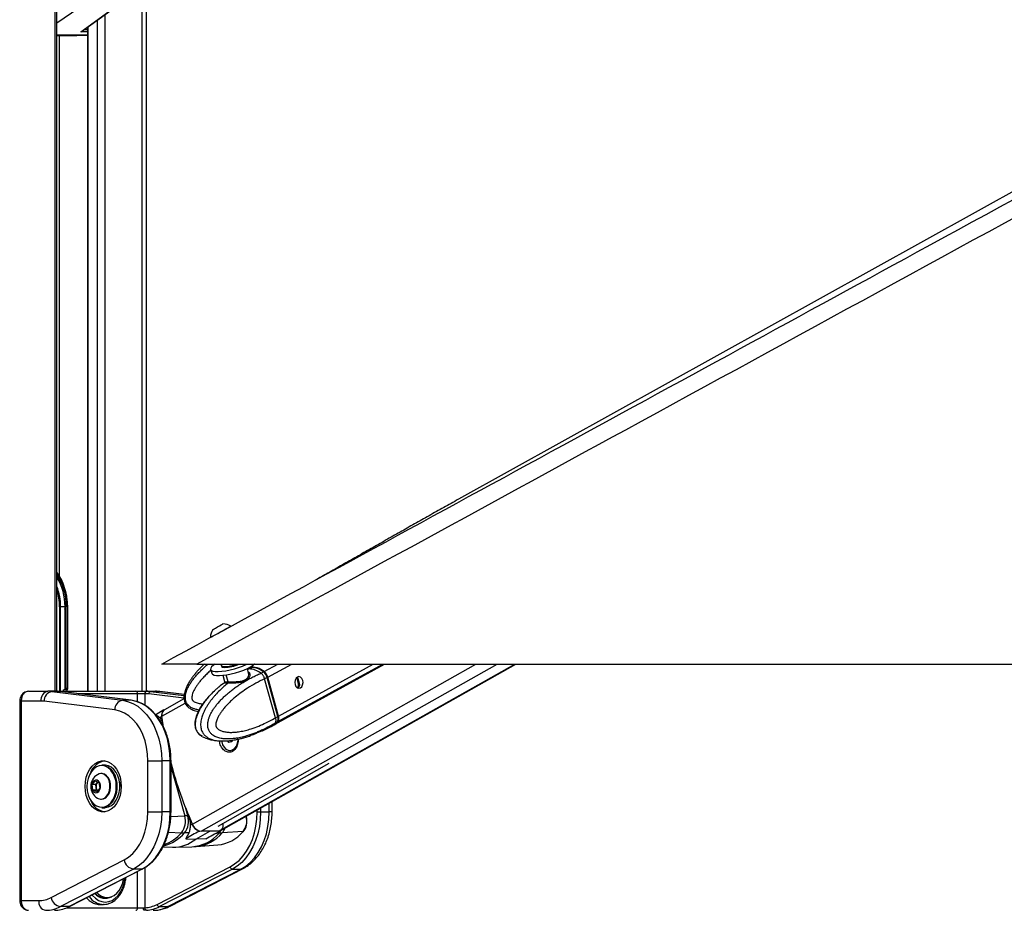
# Model space of a CAD drawing. Header units: millimetres. Extents: x 20 to 22981, y 40 to 19992.
# Tile 51 of 143: x 6821 to 7630, y 6410 to 7142. Entities that reach past the tile are written whole.
import ezdxf

# ---------------------------------------------------------------- set-up
doc = ezdxf.new("R2010")
doc.units = ezdxf.units.MM
doc.header["$LTSCALE"] = 2
doc.layers.add('COMPONENT_GEOMETRY', color=7, linetype='Continuous')
doc.styles.add('SLDTEXTSTYLE0', font='TXT', dxfattribs={"width": 0.75})
doc.dimstyles.new('SLDDIMSTYLE0', dxfattribs={"dimtxt": 100, "dimasz": 6.604, "dimexe": 0, "dimexo": 0.0625, "dimgap": 25, "dimtad": 0, "dimtih": 1, "dimtoh": 1, "dimdec": 0, "dimrnd": 1e-09, "dimzin": 12, "dimdsep": 46, "dimtxsty": 'SLDTEXTSTYLE0', "dimsah": 1, "dimcen": 0.09, "dimadec": 0, "dimazin": 3, "dimtfac": 1, "dimtdec": 0, "dimtofl": 0, "dimtmove": 0, "dimatfit": 3, "dimfxl": 1, "dimfrac": 2, "dimtolj": 1, "dimtzin": 12, "dimarcsym": 0})

# ---------------------------------------------------------------- blocks, each defined once
blk = doc.blocks.new('_D_5')
at = {"layer": 'COMPONENT_GEOMETRY', "color": 7}
for p, q in [((10396.87, 6612.47), (10396.87, 4529.82)), ((10196.8, 4509.51), (10166.33, 4509.51)), ((10166.33, 4509.51), (10166.33, 4350.76)), ((10596.94, 4509.51), (10627.41, 4509.51)), ((10627.41, 4509.51), (10627.41, 4350.76)), ((10166.33, 4350.76), (10196.8, 4350.76)), ((10627.41, 4350.76), (10596.94, 4350.76)), ((10396.87, 2118.49), (10396.87, 4201.14)), ((6979.83, 2118.49), (10403.22, 2118.49))]:
    blk.add_line(p, q, dxfattribs=at)
for points in [[(10396.87, 6612.47), (10395.85, 6605.86), (10397.88, 6605.86)], [(10396.87, 2118.49), (10397.88, 2125.1), (10395.85, 2125.1)]]:
    blk.add_solid(points, dxfattribs=at)
at = {"layer": 'COMPONENT_GEOMETRY', "color": 7, "char_height": 100, "attachment_point": 1, "style": 'SLDTEXTSTYLE0'}
for s, insert in [('7\'4.46"', (10196.8, 4479.66)), ('2247mm', (10124.09, 4330.05))]:
    blk.add_mtext(s, dxfattribs=dict(at, insert=insert))

msp = doc.modelspace()

# ---------------------------------------------------------------- linework, layer by layer
at = {"color": 8, "linetype": 'Continuous', "lineweight": 25}
for p, q in [((6850.44, 6590.02), (6850.44, 7760.96)), ((6921.84, 6590.02), (6921.84, 7234.49)), ((6881.89, 7159.97), (6851.82, 7139.06)), ((6891.35, 7146.36), (6891.35, 6590.02)), ((6877.4, 7136.14), (6877.4, 6590.02)), ((6885.18, 6590.02), (6885.18, 7141.84)), ((6851.82, 7129.62), (6876.97, 7129.62)), ((6876.97, 7129.41), (6851.82, 7129.41)), ((6853.72, 7128.96), (6853.72, 6685.26)), ((6868.1, 7128.96), (6876.97, 7129.29)), ((6876.97, 7132.12), (6871.6, 7132.12)), ((6874.35, 7133.9), (6876.97, 7133.9)), ((6854.06, 6659.49), (6854.06, 6590.02)), ((6854.95, 6590.02), (6854.95, 6659.49)), ((6860.52, 6659.49), (6860.81, 6659.49)), ((6963.15, 6480.95), (7196.02, 6612.47)), ((6970.34, 6475.06), (7213.64, 6612.47)), ((6984.73, 6475.06), (7228.03, 6612.47)), ((7022.11, 6606.28), (7033.35, 6612.47)), ((7025.19, 6601.7), (7044.77, 6612.47)), ((7033.48, 6565.09), (7119.62, 6612.47)), ((7034.03, 6569.68), (7111.82, 6612.47)), ((6992.51, 6597.83), (6990.92, 6603.57)), ((7009.68, 6608.45), (7008.6, 6607.83)), ((7048.83, 6601.31), (7049.37, 6601.6)), ((7050.4, 6595.5), (7051.15, 6595.91)), ((6851.85, 6590.02), (6851.8, 6590.02)), ((6918.18, 6588.02), (6869.34, 6588.02)), ((6918.18, 6581.36), (6918.18, 6588.02)), ((6924.13, 6588.02), (6924.13, 6578.56)), ((6956.23, 6584.27), (6927.36, 6587.84)), ((6928.9, 6589.83), (6956.27, 6586.45)), ((6956.4, 6587.3), (6935.97, 6589.83)), ((6936.46, 6589.8), (6935.97, 6589.83)), ((6821.35, 6582.02), (6822.52, 6582.02)), ((6938.15, 6569.48), (6957.23, 6580.25)), ((6939.15, 6574.11), (6939.23, 6574.11)), ((6945.04, 6532.83), (6945.63, 6532.83)), ((6945.63, 6527.34), (6956.86, 6487.55)), ((6901.13, 6514.51), (6901.19, 6513.78)), ((7026.36, 6490.89), (7026.36, 6498)), ((6945.04, 6490.89), (6945.63, 6490.89)), ((6959.41, 6487.6), (6957.4, 6494.69)), ((7016.46, 6490.89), (7016.46, 6492.41)), ((7019.29, 6494.01), (7019.29, 6490.89)), ((7028.7, 6490.89), (7026.36, 6490.89)), ((6945.48, 6487.26), (6956.86, 6487.55)), ((7007.26, 6487.07), (7007.01, 6487.07)), ((7007.26, 6487.07), (7007.23, 6487.19)), ((6943.56, 6474.33), (6954.2, 6473.73)), ((6983.07, 6473.59), (6985.37, 6473.63)), ((6918.18, 6412.02), (6918.18, 6441.94)), ((6924.13, 6445.09), (6924.13, 6412.08)), ((6821.35, 6418.02), (6822.52, 6418.02)), ((6859.61, 6412.02), (6918.18, 6412.02))]:
    msp.add_line(p, q, dxfattribs=at)
at = {"color": 7, "linetype": 'Continuous', "lineweight": 25}
for p, q in [((6851.82, 6590.02), (6851.82, 7760.96)), ((8941.41, 7725.21), (7181.83, 6747.85)), ((6925.18, 7244.18), (6925.18, 6590.02)), ((6871.6, 7132.12), (6909.62, 7159.97)), ((6872.9, 7132.84), (6910.16, 7160.14)), ((6876.97, 7135.82), (6876.97, 6590.02)), ((6851.82, 7128.96), (6868.1, 7128.96)), ((6868.12, 7128.96), (6876.97, 7129.29)), ((6854.95, 6659.49), (6854.06, 6659.49)), ((6858.55, 6659.49), (6854.95, 6659.49)), ((6859.6, 6659.49), (6858.55, 6659.49)), ((6858.59, 6591.95), (6858.59, 6658.63)), ((6859.59, 6658.63), (6859.6, 6659.49)), ((6859.59, 6592.49), (6859.59, 6658.63)), ((6860.52, 6659.49), (6860.52, 6592.49)), ((6860.81, 6659.49), (6860.78, 6660.91)), ((6860.81, 6592.2), (6860.81, 6659.49)), ((6858.46, 6657.51), (6858.46, 6591.84)), ((6966.76, 6612.47), (9506.66, 6612.47)), ((6986.57, 6475.53), (7229.05, 6612.47)), ((6986.91, 6611.27), (6987.1, 6610.56)), ((7009.68, 6608.45), (7011.92, 6609.68)), ((7014.31, 6612.47), (7013.99, 6612.29)), ((7030.58, 6562.64), (7121.16, 6612.47)), ((6978.14, 6608.09), (6979.04, 6604.83)), ((6988.1, 6603.2), (6989.55, 6597.96)), ((7009.41, 6604.92), (7008.34, 6608.79)), ((7019.46, 6604.85), (7019.59, 6604.9)), ((7019.59, 6604.9), (7021.57, 6605.99)), ((7033.63, 6569.53), (7024.79, 6601.55)), ((7034.03, 6569.68), (7025.19, 6601.7)), ((7024.63, 6601.39), (7022.56, 6600.25)), ((7022.56, 6600.25), (7022.56, 6600.24)), ((7031.4, 6568.24), (7022.56, 6600.24)), ((7033.47, 6569.37), (7024.63, 6601.39)), ((6828.63, 6590.02), (6844.5, 6590.02)), ((6851.57, 6590.02), (6844.5, 6590.02)), ((6847.58, 6589.83), (6905.69, 6582.64)), ((6854.65, 6589.83), (6847.58, 6589.83)), ((6851.57, 6590.02), (6851.8, 6590.02)), ((6851.8, 6590.02), (6916.62, 6590.02)), ((6912.77, 6582.64), (6854.65, 6589.83)), ((6854.65, 6589.83), (6854.78, 6589.82)), ((6912.89, 6582.63), (6854.78, 6589.82)), ((6858.46, 6591.84), (6857.75, 6591.25)), ((6860.36, 6591.25), (6857.75, 6591.25)), ((6859.59, 6592.49), (6860.52, 6592.49)), ((6860.36, 6591.25), (6860.54, 6591.53)), ((6916.62, 6590.02), (6925.55, 6590.02)), ((6924.13, 6588.02), (6918.18, 6588.02)), ((6924.4, 6588.02), (6924.13, 6588.02)), ((6925.55, 6590.02), (6925.82, 6590.02)), ((6925.82, 6590.02), (6932.89, 6590.02)), ((6928.9, 6589.83), (6935.97, 6589.83)), ((6956.41, 6587.33), (6936.46, 6589.8)), ((6821.35, 6582.02), (6821.35, 6418.02)), ((6822.52, 6582.02), (6822.52, 6418.02)), ((6838.84, 6582.02), (6822.52, 6582.02)), ((6899.54, 6574.67), (6841.43, 6581.86)), ((6912.77, 6582.64), (6905.69, 6582.64)), ((6912.77, 6582.64), (6912.89, 6582.63)), ((6956.24, 6583.97), (6940.19, 6574.9)), ((6939.81, 6574.68), (6933.07, 6570.8)), ((6936.36, 6568.45), (6937.95, 6569.36)), ((6939.36, 6560.67), (6938.15, 6569.48)), ((7031.4, 6568.23), (7033.47, 6569.37)), ((7020.74, 6557.6), (7027.95, 6561.2)), ((7027.95, 6561.2), (7030.11, 6562.38)), ((7030.97, 6563.71), (7030.84, 6563.63)), ((7032.95, 6564.79), (7030.97, 6563.71)), ((7031.4, 6568.24), (7031.4, 6568.23)), ((7012.89, 6554.33), (7010.92, 6553.59)), ((7019.94, 6557.32), (7015.85, 6555.64)), ((7020.91, 6557.63), (7020.87, 6557.61)), ((6993.08, 6547.94), (6992.22, 6549.44)), ((6995.5, 6548.49), (6993.08, 6547.94)), ((6995, 6549.28), (6994.76, 6549.68)), ((6995.46, 6548.48), (6995, 6549.28)), ((6995.87, 6549.85), (6995.5, 6548.49)), ((6993.95, 6541.42), (6994.32, 6541.42)), ((6891.16, 6529.36), (6888.89, 6529.36)), ((6926.65, 6532.83), (6937.97, 6532.83)), ((6926.65, 6490.89), (6926.65, 6532.83)), ((6937.97, 6532.83), (6937.97, 6490.89)), ((6945.04, 6532.83), (6937.97, 6532.83)), ((6945.04, 6490.89), (6945.04, 6532.83)), ((6945.63, 6490.89), (6945.63, 6532.83)), ((6984.27, 6479.29), (7075.56, 6530.84)), ((6888.61, 6522.36), (6888.07, 6522.36)), ((6880.84, 6513.31), (6883.28, 6516.38)), ((6881.51, 6508.79), (6880.84, 6513.31)), ((6883.78, 6513.31), (6880.84, 6513.31)), ((6883.28, 6516.38), (6886.38, 6514.94)), ((6883.78, 6513.31), (6885, 6514.85)), ((6884.12, 6511.05), (6883.78, 6513.31)), ((6885, 6514.85), (6885.43, 6515.38)), ((6886.38, 6514.94), (6887.05, 6510.42)), ((6884.61, 6507.34), (6881.51, 6508.79)), ((6884.45, 6508.79), (6881.51, 6508.79)), ((6884.45, 6508.79), (6884.12, 6511.05)), ((6885.4, 6508.34), (6884.45, 6508.79)), ((6887.05, 6510.42), (6884.61, 6507.34)), ((6888.07, 6501.36), (6888.61, 6501.36)), ((7028.7, 6490.89), (7028.7, 6499.32)), ((6888.89, 6494.36), (6891.16, 6494.36)), ((6926.65, 6490.89), (6937.97, 6490.89)), ((6945.04, 6490.89), (6937.97, 6490.89)), ((7016.46, 6490.89), (7019.29, 6490.89)), ((7019.29, 6490.89), (7026.36, 6490.89)), ((6960, 6487.6), (6959.41, 6487.6)), ((6961.36, 6479.92), (6962.94, 6480.84)), ((6988.39, 6480.84), (6988.3, 6481.56)), ((7007.53, 6486.97), (7007.43, 6487.31)), ((6960.26, 6473.57), (6956.72, 6473.63)), ((6966.01, 6468.56), (6977.54, 6475.06)), ((6968.87, 6475.18), (6969.34, 6475.17)), ((6984.73, 6475.06), (6970.34, 6475.06)), ((6976.14, 6469.75), (6986.39, 6475.43)), ((6985.82, 6475.18), (6985.69, 6475.18)), ((7004.9, 6474.77), (6987.78, 6473.73)), ((6957.71, 6468.74), (6966.01, 6468.56)), ((6974.2, 6468.74), (6966.01, 6468.56)), ((6939.06, 6462.13), (6946.94, 6461.94)), ((6948.29, 6461.94), (6962.61, 6462.29)), ((6962.62, 6462.33), (6966.4, 6462.55)), ((6966.4, 6462.48), (6984.04, 6463.79)), ((6847.14, 6420.56), (6907.11, 6451.43)), ((6914.71, 6443.91), (6854.73, 6413.04)), ((6861.8, 6413.04), (6921.78, 6443.91)), ((6862.23, 6413.14), (6922.21, 6444.01)), ((6921.78, 6443.91), (6914.71, 6443.91)), ((6934.15, 6414.92), (6994.12, 6445.79)), ((6996.02, 6443.91), (6936.05, 6413.04)), ((6943.12, 6413.04), (7003.09, 6443.91)), ((6944.85, 6413.44), (7004.82, 6444.31)), ((6996.02, 6443.91), (7003.09, 6443.91)), ((6822.52, 6418.02), (6836.98, 6418.02)), ((6891.17, 6420.52), (6893.22, 6420.52)), ((6861.8, 6413.04), (6854.73, 6413.04)), ((6887.42, 6414.82), (6890.25, 6414.82)), ((6890.78, 6414.83), (6890.25, 6414.82)), ((6918.18, 6412.02), (6922.87, 6412.02)), ((6936.05, 6413.04), (6943.12, 6413.04))]:
    msp.add_line(p, q, dxfattribs=at)
at = {"color": 7, "linetype": 'Continuous', "lineweight": 25, "flags": 128}
for points in [[(6978.08, 6634.36), (6978.23, 6634.45), (6978.96, 6634.85), (6980.24, 6635.56), (6981.99, 6636.51), (6984.06, 6637.64), (6986.3, 6638.87), (6988.55, 6640.1), (6990.65, 6641.25), (6992.43, 6642.22), (6993.76, 6642.94), (6994.55, 6643.37), (6994.75, 6643.48)], [(6979.97, 6640.8), (6980.17, 6640.91), (6980.96, 6641.34), (6982.23, 6642.04), (6983.8, 6642.9), (6985.41, 6643.78), (6986.83, 6644.56), (6987.84, 6645.11), (6988.29, 6645.35), (6988.3, 6645.36)], [(6981.94, 6612.47), (6980.41, 6611.45), (6978.99, 6610.19), (6978.22, 6609.04), (6978.15, 6608.05), (6978.77, 6607.26), (6980.07, 6606.68), (6981.98, 6606.36), (6984.45, 6606.29), (6987.37, 6606.48), (6990.63, 6606.93), (6994.11, 6607.62), (6997.67, 6608.51), (7001.18, 6609.58), (7004.5, 6610.79), (7007.5, 6612.08), (7008.28, 6612.46)], [(6979.04, 6604.83), (6979.05, 6604.79), (6979.67, 6603.99), (6980.97, 6603.42), (6982.89, 6603.1), (6985.35, 6603.03), (6988.27, 6603.22), (6991.53, 6603.67), (6995.01, 6604.35), (6998.57, 6605.25), (7002.08, 6606.32), (7005.4, 6607.53), (7008.4, 6608.82), (7010.97, 6610.15), (7013, 6611.48), (7014.23, 6612.52)], [(6987.14, 6612.51), (6987.14, 6612.5), (6986.9, 6611.6)], [(6986.9, 6611.6), (6987.05, 6611.01), (6987.86, 6610.57), (6989.28, 6610.37)], [(6987.1, 6610.56), (6987.25, 6610.3), (6988.06, 6609.86), (6989.48, 6609.66)], [(7021.86, 6605.75), (7021.87, 6605.83), (7021.87, 6605.91), (7021.85, 6605.97), (7021.82, 6606.01), (7021.78, 6606.03), (7021.72, 6606.04), (7021.65, 6606.02), (7021.57, 6605.99)], [(7024.61, 6601.61), (7024.68, 6601.6), (7024.74, 6601.59), (7024.77, 6601.57), (7024.79, 6601.55)], [(7049.45, 6601.76), (7048.34, 6600.75), (7047.58, 6599.22), (7047.3, 6597.39), (7047.53, 6595.55), (7048.24, 6593.97), (7049.33, 6592.89), (7050.62, 6592.49), (7051.92, 6592.81), (7053.04, 6593.82), (7053.8, 6595.35), (7054.08, 6597.18), (7053.85, 6599.02), (7053.14, 6600.6), (7052.05, 6601.68), (7050.76, 6602.08), (7049.45, 6601.76)], [(6905.69, 6582.64), (6910.01, 6581.72), (6914.22, 6580.06), (6918.25, 6577.68), (6922.04, 6574.61), (6925.54, 6570.9), (6928.68, 6566.61), (6931.43, 6561.81), (6933.73, 6556.56), (6935.56, 6550.95), (6936.89, 6545.07), (6937.7, 6539), (6937.97, 6532.83)], [(6945.04, 6532.83), (6944.77, 6539), (6943.96, 6545.07), (6942.64, 6550.95), (6940.8, 6556.56), (6938.5, 6561.81), (6935.75, 6566.61), (6932.61, 6570.9), (6929.11, 6574.61), (6925.32, 6577.68), (6921.29, 6580.06), (6917.08, 6581.72), (6912.77, 6582.64)], [(6926.65, 6532.83), (6926.38, 6538.48), (6925.58, 6544.02), (6924.26, 6549.37), (6922.44, 6554.41), (6920.15, 6559.06), (6917.45, 6563.23), (6914.37, 6566.85), (6910.98, 6569.85), (6907.33, 6572.18), (6903.5, 6573.8), (6899.54, 6574.67)], [(7033.63, 6569.53), (7033.63, 6569.53), (7033.62, 6569.49), (7033.59, 6569.46), (7033.54, 6569.42), (7033.47, 6569.37)], [(7030.34, 6562.52), (7031.9, 6563.52), (7033.48, 6565.09)], [(6987.2, 6549.2), (6987.32, 6548.53), (6988.07, 6546.1), (6989.25, 6544.04), (6990.79, 6542.51), (6992.56, 6541.63), (6994.43, 6541.45), (6996.27, 6541.99), (6997.94, 6543.21), (6999.31, 6545.03), (7000.28, 6547.3), (7000.78, 6549.86), (7000.84, 6550.69)], [(6994.8, 6549.68), (6994.84, 6549.6), (6995, 6549.28)], [(6875.04, 6511.86), (6875.29, 6515.72), (6876.04, 6519.45), (6877.26, 6522.92), (6878.91, 6526.01), (6880.94, 6528.62), (6883.27, 6530.66), (6885.82, 6532.06), (6888.51, 6532.77), (6891.26, 6532.77), (6893.95, 6532.06), (6896.5, 6530.66), (6898.83, 6528.62), (6900.86, 6526.01), (6902.51, 6522.92), (6903.73, 6519.45), (6904.48, 6515.72), (6904.73, 6511.86), (6904.48, 6508), (6903.73, 6504.28), (6902.51, 6500.81), (6900.86, 6497.72), (6898.83, 6495.1), (6896.5, 6493.06), (6893.95, 6491.66), (6891.26, 6490.95), (6888.51, 6490.95), (6885.82, 6491.66), (6883.27, 6493.06), (6880.94, 6495.1), (6878.91, 6497.72), (6877.26, 6500.81), (6876.04, 6504.28), (6875.29, 6508), (6875.04, 6511.86)], [(6896.2, 6525.18), (6895.93, 6525.47), (6893.85, 6527.28), (6891.54, 6528.45), (6889.12, 6528.95), (6886.68, 6528.74), (6884.32, 6527.85), (6882.13, 6526.3), (6880.21, 6524.16), (6878.63, 6521.51), (6877.46, 6518.47), (6876.75, 6515.16), (6876.52, 6511.72), (6876.79, 6508.28), (6877.54, 6504.99), (6878.75, 6501.98), (6880.36, 6499.37), (6882.3, 6497.28), (6884.51, 6495.78), (6886.88, 6494.94), (6889.33, 6494.79), (6891.74, 6495.35), (6894.03, 6496.57), (6896.09, 6498.43), (6897.85, 6500.83), (6899.23, 6503.69), (6900.18, 6506.88), (6900.54, 6509.08)], [(6888.89, 6529.36), (6889.42, 6529.35), (6891.9, 6528.84), (6894.25, 6527.64), (6896.39, 6525.79), (6898.22, 6523.37), (6899.66, 6520.48), (6900.67, 6517.24), (6901.13, 6514.51)], [(6903.46, 6513.78), (6902.93, 6517.24), (6901.93, 6520.48), (6900.48, 6523.37), (6898.65, 6525.79), (6896.51, 6527.64), (6894.16, 6528.84), (6891.68, 6529.35), (6891.16, 6529.36)], [(6895.34, 6514), (6894.7, 6516.59), (6893.61, 6518.86), (6892.14, 6520.65), (6890.4, 6521.84), (6888.49, 6522.35), (6886.56, 6522.14), (6885.13, 6521.5)], [(6895.88, 6514), (6895.24, 6516.59), (6894.15, 6518.86), (6892.68, 6520.65), (6890.94, 6521.84), (6889.03, 6522.35), (6888.61, 6522.36)], [(6887.58, 6512.93), (6887.06, 6514.72), (6886.12, 6516.12), (6884.89, 6516.94), (6883.53, 6517.08), (6882.22, 6516.51), (6881.15, 6515.32), (6880.46, 6513.66), (6880.23, 6511.75), (6880.51, 6509.87), (6881.25, 6508.25), (6882.36, 6507.12), (6883.68, 6506.63), (6885.03, 6506.84), (6886.24, 6507.74), (6887.14, 6509.19), (6887.61, 6511), (6887.58, 6512.93)], [(6885.5, 6515.35), (6885.29, 6515.17), (6885, 6514.85)], [(6885.13, 6502.22), (6885.75, 6501.89), (6887.66, 6501.38), (6889.59, 6501.58), (6891.42, 6502.49), (6893.02, 6504.03), (6894.29, 6506.11), (6895.13, 6508.58), (6895.49, 6511.27), (6895.34, 6514)], [(6888.61, 6501.36), (6890.13, 6501.58), (6891.96, 6502.49), (6893.56, 6504.03), (6894.82, 6506.11), (6895.66, 6508.58), (6896.02, 6511.27), (6895.88, 6514)], [(6901.19, 6513.78), (6901.22, 6510.24), (6900.73, 6506.76), (6899.76, 6503.5), (6898.35, 6500.58), (6896.55, 6498.11), (6894.44, 6496.22), (6892.1, 6494.96), (6889.63, 6494.39), (6888.89, 6494.36)], [(6891.16, 6494.36), (6891.89, 6494.39), (6894.36, 6494.96), (6896.7, 6496.22), (6898.81, 6498.11), (6900.61, 6500.58), (6902.03, 6503.5), (6903, 6506.76), (6903.48, 6510.24), (6903.46, 6513.78)], [(6903.13, 6516.24), (6903.46, 6513.74), (6903.53, 6511.86)], [(6907.11, 6451.43), (6910.8, 6453.73), (6914.23, 6456.72), (6917.34, 6460.34), (6920.07, 6464.52), (6922.38, 6469.19), (6924.23, 6474.26), (6925.57, 6479.63), (6926.38, 6485.21), (6926.65, 6490.89)], [(6937.97, 6490.89), (6937.7, 6484.8), (6936.92, 6478.8), (6935.62, 6472.97), (6933.83, 6467.42), (6931.57, 6462.21), (6928.89, 6457.44), (6925.81, 6453.16), (6922.38, 6449.44), (6918.66, 6446.34), (6914.71, 6443.91)], [(6921.78, 6443.91), (6925.73, 6446.34), (6929.45, 6449.44), (6932.88, 6453.16), (6935.96, 6457.44), (6938.65, 6462.21), (6940.9, 6467.42), (6942.69, 6472.97), (6943.99, 6478.8), (6944.78, 6484.8), (6945.04, 6490.89)], [(6994.12, 6445.79), (6997.92, 6448.12), (7001.5, 6451.1), (7004.78, 6454.67), (7007.74, 6458.77), (7010.32, 6463.36), (7012.48, 6468.36), (7014.2, 6473.69), (7015.45, 6479.28), (7016.2, 6485.04), (7016.46, 6490.89)], [(7019.29, 6490.89), (7019.02, 6484.8), (7018.24, 6478.8), (7016.94, 6472.97), (7015.15, 6467.42), (7012.89, 6462.21), (7010.2, 6457.44), (7007.13, 6453.16), (7003.7, 6449.44), (6999.98, 6446.34), (6996.02, 6443.91)], [(7003.09, 6443.91), (7007.05, 6446.34), (7010.77, 6449.44), (7014.2, 6453.16), (7017.28, 6457.44), (7019.96, 6462.21), (7022.22, 6467.42), (7024.01, 6472.97), (7025.31, 6478.8), (7026.09, 6484.8), (7026.36, 6490.89)], [(6884.69, 6424.7), (6886.18, 6423.26), (6888.55, 6421.67), (6891.09, 6420.76), (6893.71, 6420.53), (6896.31, 6421.02), (6898.79, 6422.19), (6901.08, 6424), (6903.08, 6426.39), (6904.73, 6429.28), (6905.96, 6432.55), (6906.72, 6436.04)], [(6861.8, 6413.04), (6862.07, 6413.07), (6862.23, 6413.14)], [(6923.65, 6410.02), (6923.49, 6410.06), (6923.35, 6410.17), (6923.21, 6410.36), (6923.09, 6410.61), (6923, 6410.91), (6922.93, 6411.26), (6922.88, 6411.63), (6922.87, 6412.02)]]:
    msp.add_lwpolyline(points, dxfattribs=at)
at = {"color": 8, "linetype": 'Continuous', "lineweight": 25, "flags": 128}
for points in [[(7009.68, 6608.45), (7008.53, 6608.39), (7008.45, 6608.38)], [(7024.79, 6601.55), (7024.79, 6601.54), (7024.78, 6601.51), (7024.75, 6601.47), (7024.7, 6601.43), (7024.63, 6601.39)], [(6900.54, 6509.08), (6900.65, 6510.28), (6900.63, 6513.74)], [(7007.53, 6486.97), (7007.51, 6487), (7007.46, 6487.03), (7007.38, 6487.06), (7007.26, 6487.07)], [(6985.37, 6473.63), (6986.38, 6474.94), (6986.86, 6475.74)], [(6921.78, 6443.91), (6922.04, 6443.94), (6922.21, 6444.01)], [(7004.82, 6444.31), (7004.16, 6444.05), (7003.09, 6443.91)], [(6880.77, 6422.68), (6881.12, 6422.25), (6883.46, 6419.93), (6886.05, 6418.22), (6888.82, 6417.17), (6891.66, 6416.82), (6894.51, 6417.17), (6897.28, 6418.22), (6899.87, 6419.93), (6902.21, 6422.25), (6904.23, 6425.11), (6905.87, 6428.42), (6907.08, 6432.09), (6907.82, 6435.99), (6907.89, 6436.64)], [(6851.8, 6410.02), (6852.04, 6410.06), (6852.24, 6410.15)], [(6944.85, 6413.44), (6944.19, 6413.18), (6943.12, 6413.04)]]:
    msp.add_lwpolyline(points, dxfattribs=at)
at = {"color": 7, "linetype": 'Continuous', "lineweight": 25}
for centre, radius, start, end in [((6812.89, 6660.59), 47.64, 0.41414, 35.18365), ((6814.02, 6660.32), 44.54, 358.93087, 31.92294), ((6988.7, 6634.73), 10.63, 55.33846, 92.13603), ((6988.7, 6634.73), 10.63, 145.21761, 182.01518), ((6988.7, 6640.64), 30.27, 271.10038, 291.4393), ((6988.95, 6639.92), 30.26, 270.99177, 294.76228), ((7012.31, 6594.51), 15.32, 50.24249, 98.39069), ((7009, 6591.54), 16.92, 51.84629, 87.70885), ((7016.87, 6599.43), 8.63, 15.2621, 52.62496), ((6991.35, 6597.47), 1.22, 314.97836, 17.42511), ((6845.91, 6583.02), 7.14, 101.42175, 188.04947), ((6849.07, 6582.33), 7.65, 101.21251, 183.47479), ((6844.5, 6564.94), 25.09, 82.93872, 89.9947), ((6851.57, 6564.94), 25.09, 82.93872, 89.9947), ((6916.37, 6588.22), 1.82, 353.85734, 82.12564), ((6925.9, 6588.27), 1.79, 101.42175, 188.04947), ((6926.17, 6588.27), 1.79, 101.42175, 188.04947), ((6924.4, 6563.94), 24.08, 82.93872, 89.9947), ((6925.82, 6564.94), 25.09, 82.93872, 89.9947), ((6929.27, 6587.96), 1.91, 101.21251, 183.47479), ((6932.89, 6564.94), 25.09, 82.93872, 89.9947), ((6838.84, 6560.95), 21.07, 82.93872, 89.9947), ((6907.18, 6575.14), 7.65, 101.21251, 183.47479), ((6943.78, 6570.41), 5.93, 141.40397, 190.208), ((7203.88, 6600.77), 267.78, 186.7373, 188.20202), ((6943.27, 6570.65), 5.25, 125.95585, 192.91186), ((7029.15, 6567.94), 5.19, 326.68084, 19.64664), ((6997.22, 6550.53), 2.55, 209.34583, 228.68979), ((6893.47, 6518.15), 14.88, 99.761, 161.45751), ((7262.53, 6614.41), 327.78, 194.80071, 204.02558), ((6891.02, 6511.86), 11.29, 121.38869, 238.61131), ((6889.11, 6511.89), 5.06, 144.20775, 189.56859), ((6888.18, 6511.45), 4.08, 185.70743, 228.18801), ((6894.07, 6506.28), 15.68, 200.2825, 258.49899), ((6942.41, 6483.16), 15.1, 321.34557, 16.89933), ((6944.81, 6483.16), 15.26, 321.34557, 16.89933), ((6960.76, 6339.45), 148.15, 90.52378, 91.50883), ((7269.13, 6617.76), 335.4, 202.83279, 204.09333), ((6972.15, 6484.55), 9.93, 201.96877, 250.69976), ((6971.64, 6483.99), 9.02, 199.69368, 261.72914), ((6983.69, 6479.56), 4.87, 295.97128, 15.12536), ((6994.4, 6483.16), 13.44, 321.34557, 16.89933), ((6958.04, 6541.1), 67.48, 266.74236, 268.88335), ((6980.9, 6495.06), 31.43, 275.73732, 319.78201), ((6984.79, 6478.71), 3.65, 269.13589, 299.20591), ((6984.21, 6532.98), 59.35, 271.11668, 273.44886), ((7004.89, 6475.15), 0.38, 270.52852, 315.84546), ((6947.31, 6491.66), 29.73, 269.29719, 308.98866), ((6916.29, 6453.1), 9.32, 190.31988, 260.24189), ((6996.42, 6446.21), 2.33, 190.31988, 260.24189), ((6891.62, 6431.07), 11.17, 220.13612, 298.24545), ((6891.51, 6431.92), 11.4, 224.04129, 268.27338), ((6844.05, 6417.02), 7.14, 171.95053, 258.57825), ((6836.86, 6440.15), 22.12, 270.31718, 297.6867), ((6856.31, 6422.23), 9.32, 190.31988, 260.24189), ((6842.49, 6436.36), 26.34, 270.31718, 297.6867), ((6849.47, 6436.62), 26.61, 274.08173, 297.59839), ((6916.37, 6411.83), 1.82, 277.87436, 6.14266), ((6922.32, 6437.56), 25.55, 274.08173, 297.59839), ((6925.98, 6411.89), 1.85, 174.41372, 258.67005), ((6923.72, 6436.62), 26.61, 274.08173, 297.59839), ((6930.88, 6436.36), 26.34, 270.31718, 297.6867), ((6936.44, 6415.33), 2.33, 190.31988, 260.24189)]:
    msp.add_arc(centre, radius, start, end, dxfattribs=at)
at = {"color": 8, "linetype": 'Continuous', "lineweight": 25}
for centre, radius, start, end in [((6815.24, 6660.86), 45.3, 358.27444, 36.13905), ((6814.45, 6660.42), 45.16, 358.81629, 34.14044), ((6810.01, 6659.76), 44.94, 359.65681, 21.48203), ((6809.27, 6659.63), 44.8, 359.82483, 18.19677), ((7023.2, 6569.77), 9.81, 298.99532, 321.19805), ((6880.96, 6512.69), 19.7, 3.027, 39.33244), ((6931.13, 6495.82), 33.87, 284.503, 319.08563), ((6927.94, 6496.78), 34.94, 290.35452, 318.72046), ((6960.87, 6494.28), 32.03, 273.10202, 319.87787), ((6963.18, 6494.53), 32.21, 275.7393, 319.78193), ((6978.84, 6481.63), 11.93, 318.52649, 339.63922), ((6891.02, 6430.46), 15.66, 215.41939, 267.2019)]:
    msp.add_arc(centre, radius, start, end, dxfattribs=at)
at = {"color": 7, "linetype": 'Continuous', "lineweight": 25}
for centre, major_axis, ratio, start_param, end_param in [((6870.97, 7133.9), (3.37, 0.79), 0.545657, 4.77392, 5.877505), ((6870.97, 7133.9), (3.22, 1.41), 0.538837, 4.674972, 5.106215), ((6796.74, 6659.49), (61.81, 0), 0.582425, 6.228244, 6.283185), ((7017.52, 6589.41), (-10.63, 18.97), 0.671543, 5.9319, 6.084713), ((7017.52, 6589.41), (-10.34, 19.14), 0.647541, 5.333772, 5.942017), ((7020.45, 6601.41), (-2.86, 5.28), 0.648437, 4.370877, 5.333427), ((7020.85, 6601.63), (-2.57, 4.75), 0.647199, 4.371351, 5.333902), ((6862.85, 6587.01), (7.21, 0), 0.831789, 2.356194, 2.614809), ((6858.29, 6592.41), (0.924, 0.924), 0.414214, 4.494223, 4.62509), ((6858.89, 6591.49), (0.924, 0.924), 0.414214, 0.392699, 1.483498), ((6863.25, 6587.01), (0, 6), 0.682414, 0.785398, 1.044012), ((6859.81, 6591.49), (0.924, 0.924), 0.414214, 5.139995, 6.675884), ((7029.29, 6569.4), (-2.86, 5.28), 0.648437, 3.408326, 4.370877), ((7019.71, 6581.48), (-10.34, 19.14), 0.647541, 3.146418, 3.40867), ((23511.12, 16004), (16919.08, 9746.62), 0.000151, 2.930055, 2.933221), ((24159.28, 16004), (17567.14, 9746.62), 0.00013, 3.350461, 3.353628)]:
    msp.add_ellipse(centre, major_axis=major_axis, ratio=ratio, start_param=start_param, end_param=end_param, dxfattribs=at)
for points, knots in [([(9018.44, 7736.15), (9004.86, 7728.61), (8922.62, 7682.94), (8771.2, 7599.42), (8495.11, 7447.73), (8011.15, 7182.77), (7478.52, 6891.83), (7084.19, 6676.57), (6966.76, 6612.47)], [0, 0, 0, 0, 0.019985, 0.121052, 0.22212, 0.424256, 0.828547, 1, 1, 1, 1]), ([(6938.01, 6612.47), (7144.91, 6725.32), (7472.34, 6903.93), (7799.91, 7082.69), (7920.49, 7148.5)], [0, 0, 0, 0, 0.631887, 1, 1, 1, 1]), ([(7181.83, 6747.85), (7177.78, 6745.6), (7169.64, 6741.07), (7157.64, 6734.33), (7145.68, 6727.58), (7133.78, 6720.84), (7121.91, 6714.09), (7110.06, 6707.35), (7098.22, 6700.6), (7086.36, 6693.86), (7074.97, 6687.39), (7067.56, 6683.2), (7064.08, 6681.24)], [0, 0, 0, 0, 0.096761, 0.194536, 0.293321, 0.393117, 0.493923, 0.595739, 0.698566, 0.802405, 0.907258, 1, 1, 1, 1]), ([(6858.59, 6658.63), (6858.59, 6658.63), (6858.59, 6658.63), (6858.58, 6658.63), (6858.58, 6658.63), (6858.57, 6658.6), (6858.55, 6658.5), (6858.52, 6658.13), (6858.48, 6657.79), (6858.46, 6657.51)], [0, 0, 0, 0, 0.001216, 0.00282, 0.005802, 0.018793, 0.070056, 0.274202, 1, 1, 1, 1]), ([(6859.59, 6658.63), (6859.57, 6658.63), (6859.46, 6658.63), (6859.21, 6658.63), (6858.88, 6658.63), (6858.68, 6658.63), (6858.59, 6658.63)], [0, 0, 0, 0, 0.0901306, 0.4311092, 0.7402701, 1, 1, 1, 1]), ([(6966.76, 6612.47), (6965.04, 6612.47), (6961.61, 6612.47), (6956.81, 6612.47), (6952.48, 6612.47), (6948.68, 6612.47), (6945.34, 6612.47), (6941.93, 6612.47), (6939.51, 6612.47), (6938.19, 6612.47), (6938.07, 6612.47), (6938.01, 6612.47)], [0, 0, 0, 0, 0.111253, 0.222354, 0.314566, 0.406648, 0.499609, 0.592569, 0.751386, 0.875566, 1, 1, 1, 1]), ([(6973.07, 6612.47), (6972.2, 6611.65), (6970.61, 6610.15), (6968.43, 6607.85), (6966.45, 6605.65), (6964.55, 6603.37), (6962.76, 6601.01), (6961.1, 6598.59), (6959.58, 6596.07), (6958.45, 6593.87), (6957.67, 6592.03), (6957.08, 6590.41), (6956.55, 6588.5), (6956.19, 6586.31), (6956.16, 6584.07), (6956.5, 6582.04), (6957.15, 6580.29), (6957.99, 6578.85), (6959.06, 6577.57), (6960.28, 6576.5), (6961.6, 6575.63), (6963.06, 6574.87), (6964.78, 6574.2), (6966.5, 6573.69), (6967.65, 6573.47), (6968.09, 6573.39)], [0, 0, 0, 0, 0.069994, 0.1276761, 0.1854185, 0.243389, 0.301462, 0.3584832, 0.4156892, 0.4737304, 0.5029587, 0.5322682, 0.5751715, 0.6185993, 0.6618325, 0.7059194, 0.7379367, 0.770887, 0.8029044, 0.8357263, 0.8652951, 0.8952262, 0.9316375, 0.9734441, 1, 1, 1, 1]), ([(7030.84, 6563.63), (7030.84, 6563.63), (7029.33, 6562.73), (7026.26, 6561.01), (7022.11, 6558.92), (7018.42, 6557.25), (7015.21, 6555.92), (7011.98, 6554.71), (7008.24, 6553.48), (7004.79, 6552.54), (7001.62, 6551.85), (6998.89, 6551.36), (6995.78, 6550.98), (6992.84, 6550.83), (6990.44, 6550.89), (6988.57, 6551.03), (6986.7, 6551.3), (6984.94, 6551.7), (6983.28, 6552.23), (6981.65, 6552.93), (6980.28, 6553.75), (6979.17, 6554.63), (6978.34, 6555.44), (6977.56, 6556.42), (6976.88, 6557.56), (6976.36, 6558.84), (6975.98, 6560.25), (6975.79, 6561.85), (6975.82, 6563.51), (6976.01, 6565.03), (6976.4, 6566.82), (6976.9, 6568.41), (6977.55, 6570.02), (6978.13, 6571.27), (6979.02, 6572.99), (6980.26, 6575.05), (6981.89, 6577.4), (6983.8, 6579.83), (6985.97, 6582.3), (6988.43, 6584.81), (6990.98, 6587.17), (6993.62, 6589.42), (6996.34, 6591.57), (6999.12, 6593.61), (7001.96, 6595.54), (7005.06, 6597.5), (7008.42, 6599.47), (7012.05, 6601.41), (7015.73, 6603.21), (7018.21, 6604.32), (7019.46, 6604.85), (7019.46, 6604.85)], [0, 0, 0, 0, 0.000001, 0.042299, 0.084661, 0.113206, 0.141773, 0.170413, 0.199082, 0.240083, 0.260637, 0.281209, 0.31091, 0.340704, 0.356781, 0.372887, 0.389103, 0.405374, 0.419335, 0.433376, 0.450212, 0.458724, 0.467351, 0.477164, 0.487181, 0.495777, 0.505907, 0.51639, 0.527136, 0.538145, 0.546397, 0.563141, 0.571619, 0.581608, 0.591628, 0.61183, 0.632441, 0.653132, 0.679324, 0.705598, 0.73206, 0.758567, 0.785562, 0.812588, 0.839696, 0.866827, 0.900037, 0.933281, 0.966624, 0.999999, 1, 1, 1, 1]), ([(7022.56, 6600.25), (7022.47, 6600.56), (7022.28, 6601.2), (7021.86, 6602.12), (7021.35, 6603), (7020.79, 6603.75), (7020.22, 6604.37), (7019.83, 6604.72), (7019.61, 6604.89), (7019.59, 6604.9)], [0, 0, 0, 0, 0.172718, 0.350448, 0.523165, 0.700887, 0.842086, 0.985971, 1, 1, 1, 1]), ([(7049.37, 6601.6), (7049.43, 6601.57), (7049.53, 6601.5), (7049.57, 6601.39), (7049.59, 6601.35)], [0, 0, 0, 0, 0.588802, 1, 1, 1, 1]), ([(7022.56, 6600.24), (7020.18, 6599.11), (7015.41, 6596.84), (7009, 6593.03), (7003.29, 6589.12), (6999.09, 6585.83), (6995.82, 6582.96), (6993.4, 6580.65), (6991.06, 6578.2), (6989.05, 6575.86), (6987.38, 6573.67), (6986, 6571.66), (6984.72, 6569.52), (6983.71, 6567.49), (6982.98, 6565.59), (6982.61, 6564.19), (6982.44, 6563.04), (6982.41, 6562.29), (6982.48, 6561.64), (6982.61, 6561.13), (6982.82, 6560.63), (6983.12, 6560.15), (6983.7, 6559.46), (6984.58, 6558.72), (6985.76, 6558.02), (6987, 6557.49), (6988.89, 6556.88), (6991.5, 6556.41), (6994.75, 6556.23), (6997.98, 6556.37), (7001.59, 6556.79), (7005.63, 6557.56), (7010.66, 6558.89), (7016.24, 6560.81), (7021.84, 6563.2), (7026.9, 6565.69), (7029.9, 6567.39), (7031.4, 6568.24)], [0, 0, 0, 0, 0.073738, 0.14775, 0.20409, 0.260616, 0.289263, 0.317953, 0.346811, 0.375753, 0.395318, 0.414939, 0.434828, 0.454884, 0.467894, 0.48112, 0.487197, 0.493393, 0.497432, 0.501609, 0.505043, 0.510136, 0.515353, 0.527914, 0.540826, 0.553414, 0.566082, 0.598147, 0.630574, 0.661678, 0.692891, 0.736823, 0.780893, 0.842838, 0.905002, 0.952464, 1, 1, 1, 1]), ([(6989.65, 6597.18), (6987.99, 6596.02), (6986.23, 6594.79), (6984.58, 6593.27), (6984.48, 6593.18)], [0, 0, 0, 0, 0.9372993, 1, 1, 1, 1]), ([(6992.21, 6596.6), (6992.02, 6596.6), (6991.02, 6596.6), (6989.69, 6596.64), (6988.93, 6596.76), (6989.35, 6597.12), (6989.56, 6597.29)], [0, 0, 0, 0, 0.072923, 0.380806, 0.695119, 1, 1, 1, 1]), ([(6989.51, 6597.96), (6989.54, 6597.85), (6989.62, 6597.6), (6989.48, 6597.29), (6989.4, 6597.18), (6989.41, 6597.19), (6989.41, 6597.19)], [0, 0, 0, 0, 0.220176, 0.533035, 0.818222, 1, 1, 1, 1]), ([(6989.6, 6597.97), (6989.59, 6597.96), (6989.44, 6597.82), (6990.16, 6597.85), (6991.37, 6597.83), (6992.33, 6597.83), (6992.51, 6597.83)], [0, 0, 0, 0, 0.04904, 0.477575, 0.899859, 1, 1, 1, 1]), ([(7050.4, 6595.5), (7050.35, 6595.94), (7050.25, 6596.75), (7049.95, 6598.09), (7049.63, 6599.29), (7049.31, 6600.28), (7049.04, 6600.93), (7048.87, 6601.19), (7048.8, 6601.29)], [0, 0, 0, 0, 0.211369, 0.388355, 0.566092, 0.727316, 0.897886, 1, 1, 1, 1]), ([(7049.06, 6593.18), (7049.18, 6593.22), (7049.62, 6593.39), (7050.15, 6594.07), (7050.43, 6594.89), (7050.41, 6595.38), (7050.4, 6595.5)], [0, 0, 0, 0, 0.136209, 0.511367, 0.881597, 1, 1, 1, 1]), ([(7051.07, 6595.99), (7051.11, 6595.58), (7051.18, 6594.76), (7050.68, 6593.67), (7050.09, 6592.98), (7049.63, 6592.83), (7049.52, 6592.79)], [0, 0, 0, 0, 0.297885, 0.595316, 0.901674, 1, 1, 1, 1]), ([(7049.59, 6601.35), (7049.68, 6601.09), (7049.86, 6600.58), (7050.21, 6599.42), (7050.54, 6598.17), (7050.84, 6597), (7050.99, 6596.32), (7051.07, 6595.99)], [0, 0, 0, 0, 0.222076, 0.445772, 0.640142, 0.821651, 1, 1, 1, 1]), ([(6828.61, 6590.01), (6828.57, 6590.01), (6827.86, 6590.09), (6826.46, 6589.74), (6824.64, 6588.85), (6823.13, 6587.42), (6822.03, 6585.61), (6821.41, 6583.75), (6821.41, 6582.52), (6821.42, 6582.02)], [0, 0, 0, 0, 0.010175, 0.183193, 0.35436, 0.525036, 0.699306, 0.878987, 1, 1, 1, 1]), ([(6828.63, 6590.02), (6827.93, 6589.93), (6826.55, 6589.75), (6824.71, 6588.34), (6823.32, 6586.28), (6822.62, 6584.04), (6822.55, 6582.58), (6822.52, 6582.02)], [0, 0, 0, 0, 0.2171018, 0.4345767, 0.6516265, 0.8667474, 1, 1, 1, 1]), ([(6936.46, 6589.8), (6935.58, 6589.89), (6934.39, 6590.01), (6933.2, 6590.02), (6932.89, 6590.02)], [0, 0, 0, 0, 0.738034, 1, 1, 1, 1]), ([(6981.48, 6590.47), (6981.31, 6590.31), (6979.63, 6588.83), (6977.05, 6586.12), (6973.68, 6582.37), (6971.05, 6578.84), (6968.88, 6575.24), (6967.29, 6571.84), (6966.21, 6568.83), (6965.48, 6566.18), (6965.17, 6563.6), (6965.27, 6561.11), (6965.8, 6558.94), (6966.7, 6557.04), (6967.87, 6555.55), (6969.36, 6554.15), (6970.57, 6553.24), (6971.36, 6552.88), (6971.44, 6552.84)], [0, 0, 0, 0, 0.017974, 0.170401, 0.281506, 0.382561, 0.475199, 0.562462, 0.623912, 0.67665, 0.729092, 0.777719, 0.823648, 0.861207, 0.903441, 0.93875, 0.993835, 1, 1, 1, 1]), ([(6971.45, 6552.85), (6971.43, 6552.87), (6970.85, 6553.14), (6970.03, 6553.73), (6969.01, 6554.6), (6968.23, 6555.41), (6967.49, 6556.39), (6966.84, 6557.53), (6966.32, 6558.81), (6965.94, 6560.22), (6965.74, 6561.82), (6965.73, 6563.48), (6965.92, 6565.43), (6966.27, 6567.19), (6966.71, 6568.76), (6967.1, 6569.99), (6967.57, 6571.25), (6968.3, 6572.96), (6969.31, 6575.02), (6970.65, 6577.37), (6972.21, 6579.8), (6974, 6582.27), (6976.03, 6584.77), (6978.13, 6587.14), (6980.32, 6589.39), (6982.5, 6591.47), (6983.97, 6592.75), (6984.68, 6593.36)], [0, 0, 0, 0, 0.002015, 0.046502, 0.069179, 0.09204, 0.118038, 0.144582, 0.167358, 0.194198, 0.221974, 0.250448, 0.279619, 0.323464, 0.34584, 0.368305, 0.394771, 0.421321, 0.47485, 0.529462, 0.584288, 0.653687, 0.723304, 0.793421, 0.863654, 0.935182, 1, 1, 1, 1]), ([(6919.29, 6581.02), (6919.26, 6581.03), (6917.95, 6581.64), (6915.79, 6582.17), (6913.66, 6582.51), (6912.89, 6582.63)], [0, 0, 0, 0, 0.013637, 0.640079, 1, 1, 1, 1]), ([(6945.63, 6532.83), (6945.61, 6533.82), (6945.58, 6536.69), (6945.17, 6541.42), (6944.26, 6546.91), (6942.9, 6552.23), (6941.13, 6557.31), (6938.95, 6562.08), (6936.4, 6566.48), (6933.5, 6570.46), (6930.29, 6573.97), (6926.81, 6576.93), (6923.14, 6579.36), (6920.56, 6580.47), (6919.29, 6581.02)], [0, 0, 0, 0, 0.045984, 0.13286, 0.219789, 0.306751, 0.393752, 0.480796, 0.567875, 0.654956, 0.741985, 0.828882, 0.915545, 1, 1, 1, 1]), ([(6933.41, 6570.1), (6933.8, 6570.1), (6934.74, 6570.11), (6935.77, 6569.06), (6936.36, 6568.45)], [0, 0, 0, 0, 0.415091, 1, 1, 1, 1]), ([(6939.82, 6574.67), (6939.66, 6574.57), (6939.45, 6574.44), (6939.2, 6574.16), (6939.15, 6574.11)], [0, 0, 0, 0, 0.7979482, 1, 1, 1, 1]), ([(6936.36, 6568.45), (6936.98, 6567.62), (6938.13, 6566.06), (6938.61, 6563.69), (6938.84, 6562.57)], [0, 0, 0, 0, 0.528128, 1, 1, 1, 1]), ([(7031.4, 6568.23), (7031.48, 6567.93), (7031.64, 6567.3), (7031.73, 6566.4), (7031.7, 6565.54), (7031.55, 6564.82), (7031.31, 6564.22), (7031.1, 6563.88), (7030.98, 6563.72), (7030.97, 6563.71)], [0, 0, 0, 0, 0.172712, 0.350434, 0.523145, 0.70086, 0.842072, 0.985971, 1, 1, 1, 1]), ([(6987.96, 6549.2), (6989.87, 6549.27), (6993.42, 6549.4), (6998.18, 6550.13), (7001.94, 6550.92), (7004.89, 6551.68), (7007.77, 6552.49), (7009.74, 6553.18), (7010.92, 6553.6)], [0, 0, 0, 0, 0.236781, 0.442286, 0.607297, 0.725876, 0.835015, 1, 1, 1, 1]), ([(7012.89, 6554.33), (7013.22, 6554.48), (7013.88, 6554.78), (7014.89, 6555.25), (7015.52, 6555.52), (7015.81, 6555.63), (7015.85, 6555.64)], [0, 0, 0, 0, 0.320917, 0.642385, 0.950378, 1, 1, 1, 1]), ([(7019.94, 6557.32), (7020.16, 6557.42), (7020.6, 6557.6), (7020.91, 6557.69), (7020.9, 6557.66), (7020.9, 6557.65)], [0, 0, 0, 0, 0.3904137, 0.7800576, 1, 1, 1, 1]), ([(6971.66, 6552.74), (6972.15, 6552.49), (6973.33, 6551.89), (6975.55, 6551.02), (6978.68, 6550.1), (6982.95, 6549.34), (6986.15, 6549.25), (6987.97, 6549.2)], [0, 0, 0, 0, 0.093132, 0.223374, 0.410799, 0.665733, 1, 1, 1, 1]), ([(7000.89, 6550.73), (7000.8, 6549.34), (7000.61, 6546.49), (6999.17, 6543.46), (6997.62, 6541.63), (6996.26, 6540.62), (6994.77, 6540.02), (6992.7, 6539.8), (6990.06, 6540.61), (6987.45, 6543.21), (6985.82, 6546.35), (6985.63, 6548.58), (6985.57, 6549.33)], [0, 0, 0, 0, 0.128187, 0.261398, 0.327693, 0.394223, 0.46038, 0.526976, 0.659975, 0.794316, 0.93023, 1, 1, 1, 1]), ([(6922.21, 6444.01), (6922.89, 6444.38), (6924.83, 6445.44), (6927.88, 6447.63), (6931.26, 6450.73), (6934.36, 6454.35), (6937.15, 6458.44), (6939.6, 6462.94), (6941.66, 6467.79), (6943.32, 6472.94), (6944.55, 6478.31), (6945.34, 6483.84), (6945.61, 6488.06), (6945.62, 6490.42), (6945.63, 6490.89)], [0, 0, 0, 0, 0.049656, 0.14155, 0.23371, 0.326192, 0.4189, 0.511746, 0.604661, 0.697595, 0.790524, 0.883444, 0.976359, 1, 1, 1, 1]), ([(7004.82, 6444.31), (7005.6, 6444.74), (7007.71, 6445.89), (7010.94, 6448.23), (7014.41, 6451.43), (7017.59, 6455.15), (7020.44, 6459.33), (7022.92, 6463.92), (7024.99, 6468.86), (7026.63, 6474.09), (7027.8, 6479.53), (7028.56, 6485.15), (7028.65, 6488.96), (7028.7, 6490.89)], [0, 0, 0, 0, 0.054322, 0.145826, 0.238109, 0.331511, 0.425806, 0.520714, 0.615974, 0.711386, 0.806822, 0.902255, 1, 1, 1, 1]), ([(6960, 6487.6), (6960.47, 6486.27), (6961.36, 6483.74), (6961.36, 6481.15), (6961.36, 6479.92)], [0, 0, 0, 0, 0.528125, 1, 1, 1, 1]), ([(7005.17, 6474.88), (7005.43, 6475.19), (7006.17, 6476.07), (7007.12, 6477.87), (7007.85, 6480.28), (7008.12, 6482.87), (7007.98, 6485.15), (7007.65, 6486.47), (7007.53, 6486.97)], [0, 0, 0, 0, 0.104791, 0.297906, 0.492042, 0.686586, 0.881371, 1, 1, 1, 1]), ([(6960.26, 6473.57), (6959.36, 6471.96), (6958.38, 6470.21), (6957.76, 6468.86), (6957.71, 6468.74)], [0, 0, 0, 0, 0.915115, 1, 1, 1, 1]), ([(6961.36, 6479.92), (6961.29, 6478.68), (6961.16, 6476.17), (6960.56, 6474.44), (6960.26, 6473.57)], [0, 0, 0, 0, 0.498718, 1, 1, 1, 1]), ([(6976.08, 6469.84), (6975.7, 6469.58), (6975.11, 6469.17), (6974.44, 6468.85), (6974.2, 6468.74)], [0, 0, 0, 0, 0.644454, 1, 1, 1, 1]), ([(6890.83, 6414.88), (6891.63, 6414.94), (6893.41, 6415.06), (6896.08, 6416.01), (6898.77, 6417.54), (6901.24, 6419.64), (6903.44, 6422.25), (6905.32, 6425.32), (6906.82, 6428.76), (6907.88, 6432.49), (6908.42, 6435.27), (6908.49, 6436.77), (6908.5, 6436.95)], [0, 0, 0, 0, 0.089963, 0.199169, 0.30892, 0.419775, 0.531781, 0.644628, 0.757935, 0.871413, 0.984911, 1, 1, 1, 1]), ([(6821.36, 6418.03), (6821.36, 6418), (6821.29, 6417.21), (6821.6, 6415.63), (6822.48, 6413.5), (6823.91, 6411.78), (6825.65, 6410.63), (6827.26, 6410.04), (6828.27, 6410.09), (6828.62, 6410.11)], [0, 0, 0, 0, 0.007616, 0.193513, 0.383348, 0.575164, 0.744159, 0.910323, 1, 1, 1, 1]), ([(6822.52, 6418.02), (6822.54, 6417.58), (6822.56, 6416.92), (6822.7, 6416.05), (6822.85, 6415.4), (6823.04, 6414.78), (6823.26, 6414.19), (6823.53, 6413.61), (6823.92, 6412.89), (6824.39, 6412.24), (6824.91, 6411.67), (6825.33, 6411.28), (6825.77, 6410.94), (6826.23, 6410.66), (6826.71, 6410.42), (6827.16, 6410.25), (6827.68, 6410.11), (6828.15, 6410.03), (6828.51, 6410.03), (6828.63, 6410.02)], [0, 0, 0, 0, 0.104593, 0.158238, 0.212273, 0.264511, 0.317107, 0.370256, 0.424162, 0.52923, 0.582543, 0.636615, 0.689328, 0.742403, 0.796624, 0.85124, 0.888218, 0.962581, 1, 1, 1, 1]), ([(6876.2, 6420.33), (6876.72, 6419.75), (6878.05, 6418.3), (6880.52, 6416.63), (6883.42, 6415.36), (6885.77, 6414.79), (6887.09, 6414.88), (6887.42, 6414.9)], [0, 0, 0, 0, 0.16379, 0.412411, 0.668258, 0.916566, 1, 1, 1, 1]), ([(6850.02, 6410.02), (6850.1, 6410.02), (6850.27, 6410.02), (6850.59, 6410.03), (6850.95, 6410.05), (6851.23, 6410.07), (6851.37, 6410.08)], [0, 0, 0, 0, 0.244552, 0.491194, 0.744455, 1, 1, 1, 1]), ([(6922.87, 6412.02), (6923.09, 6412.02), (6923.56, 6412.03), (6923.94, 6412.06), (6924.13, 6412.08)], [0, 0, 0, 0, 0.490392, 1, 1, 1, 1]), ([(6925.61, 6410.08), (6925.54, 6410.07), (6925.33, 6410.06), (6924.95, 6410.04), (6924.46, 6410.03), (6924.02, 6410.02), (6923.74, 6410.02), (6923.65, 6410.02)], [0, 0, 0, 0, 0.122193, 0.36779, 0.617695, 0.872055, 1, 1, 1, 1]), ([(6931.03, 6410.02), (6931.91, 6410.05), (6934.21, 6410.11), (6937.91, 6410.75), (6941.65, 6411.91), (6943.91, 6412.99), (6944.85, 6413.44)], [0, 0, 0, 0, 0.185339, 0.485252, 0.785405, 1, 1, 1, 1])]:
    msp.add_open_spline(points, degree=3, knots=knots, dxfattribs=at)
at = {"color": 8, "linetype": 'Continuous', "lineweight": 25}
for points, knots in [([(6968.66, 6574.62), (6968.05, 6574.72), (6966.59, 6574.97), (6964.75, 6575.53), (6963.14, 6576.21), (6961.92, 6576.86), (6960.72, 6577.69), (6959.65, 6578.7), (6958.75, 6579.87), (6958.05, 6581.21), (6957.57, 6582.75), (6957.37, 6584.4), (6957.41, 6585.95), (6957.66, 6587.78), (6958.1, 6589.45), (6958.71, 6591.14), (6959.29, 6592.49), (6960.2, 6594.33), (6961.52, 6596.58), (6963.3, 6599.18), (6965.42, 6601.91), (6967.89, 6604.73), (6970.71, 6607.62), (6973.46, 6610.2), (6975.3, 6611.78), (6976.11, 6612.47)], [0, 0, 0, 0, 0.036381, 0.087155, 0.112825, 0.138845, 0.168436, 0.198647, 0.22457, 0.255119, 0.286734, 0.319142, 0.352344, 0.37723, 0.427724, 0.453294, 0.483417, 0.513635, 0.57456, 0.636719, 0.699121, 0.778109, 0.857346, 0.937151, 1, 1, 1, 1]), ([(6978.35, 6607.33), (6978.07, 6607.1), (6976.81, 6606.01), (6974.66, 6603.94), (6971.91, 6601.12), (6969.59, 6598.45), (6967.69, 6595.99), (6966.16, 6593.77), (6964.78, 6591.44), (6963.74, 6589.25), (6963.07, 6587.24), (6962.77, 6585.79), (6962.72, 6584.63), (6962.8, 6583.88), (6962.98, 6583.25), (6963.23, 6582.77), (6963.59, 6582.31), (6964.05, 6581.89), (6964.92, 6581.3), (6966.21, 6580.72), (6967.88, 6580.24), (6969.59, 6579.94), (6970.91, 6579.76), (6971.65, 6579.76), (6971.82, 6579.76)], [0, 0, 0, 0, 0.0273365, 0.126803, 0.2268553, 0.3271986, 0.3950294, 0.4630564, 0.5320118, 0.6015453, 0.6466537, 0.6925093, 0.7135781, 0.7350573, 0.7490626, 0.763543, 0.775449, 0.7931057, 0.8111961, 0.8547426, 0.8995085, 0.9431525, 0.9870749, 1, 1, 1, 1]), ([(7009.1, 6606.02), (7009.32, 6605.91), (7010.12, 6605.49), (7010.61, 6603.97), (7010.41, 6602.37), (7009.57, 6600.76), (7008.23, 6599.29), (7005.52, 6597.92), (7002.2, 6597.13), (6998.56, 6596.76), (6994.96, 6596.63), (6993.09, 6596.61), (6992.21, 6596.6)], [0, 0, 0, 0, 0.041694, 0.154205, 0.280551, 0.314202, 0.431895, 0.547182, 0.655709, 0.770953, 0.892454, 1, 1, 1, 1]), ([(6992.51, 6597.83), (6993.35, 6597.83), (6995.13, 6597.84), (6998.53, 6597.88), (7001.96, 6598.14), (7005.08, 6598.79), (7007.6, 6600.05), (7008.81, 6601.46), (7009.5, 6603.01), (7009.75, 6604.13), (7009.4, 6604.8), (7009.35, 6604.88)], [0, 0, 0, 0, 0.126981, 0.269747, 0.403749, 0.528263, 0.659272, 0.793465, 0.832148, 0.978714, 1, 1, 1, 1]), ([(6992.21, 6596.6), (6991.15, 6595.71), (6988.91, 6593.81), (6985.59, 6590.68), (6982.81, 6587.79), (6980.65, 6585.33), (6979.06, 6583.4), (6977.53, 6581.38), (6976.06, 6579.28), (6974.67, 6577.09), (6973.38, 6574.78), (6972.39, 6572.75), (6971.68, 6571.03), (6971.12, 6569.49), (6970.57, 6567.67), (6970.12, 6565.55), (6969.9, 6563.33), (6969.95, 6561.28), (6970.25, 6559.45), (6970.71, 6557.92), (6971.35, 6556.51), (6972.11, 6555.29), (6972.95, 6554.26), (6973.91, 6553.32), (6975.05, 6552.42), (6976.39, 6551.6), (6977.84, 6550.91), (6979.34, 6550.36), (6981.04, 6549.89), (6982.94, 6549.52), (6985.03, 6549.29), (6986.71, 6549.19), (6987.69, 6549.21), (6987.97, 6549.21)], [0, 0, 0, 0, 0.065637, 0.138792, 0.212114, 0.249119, 0.286162, 0.323352, 0.360607, 0.397188, 0.433887, 0.471123, 0.489873, 0.508676, 0.5362, 0.56406, 0.591796, 0.620079, 0.640619, 0.661757, 0.682297, 0.703354, 0.722323, 0.741524, 0.764883, 0.791704, 0.818738, 0.84625, 0.873866, 0.910772, 0.947801, 0.985111, 1, 1, 1, 1])]:
    msp.add_open_spline(points, degree=3, knots=knots, dxfattribs=at)

# ---------------------------------------------------------------- dimensions: what is measured, and where the dimension line sits
at = {"layer": 'COMPONENT_GEOMETRY', "color": 7}
dim = msp.add_linear_dim(base=(10396.87, 6612.47), p1=(6977.29, 2118.49), p2=(12075.31, 6612.47), angle=90, dimstyle='SLDDIMSTYLE0', dxfattribs=at)
dim.commit()
dim.dimension.update_dxf_attribs({"geometry": '_D_5', "text_midpoint": (10396.87, 4365.48), "dimtype": 160})

doc.saveas('drawing.dxf')
